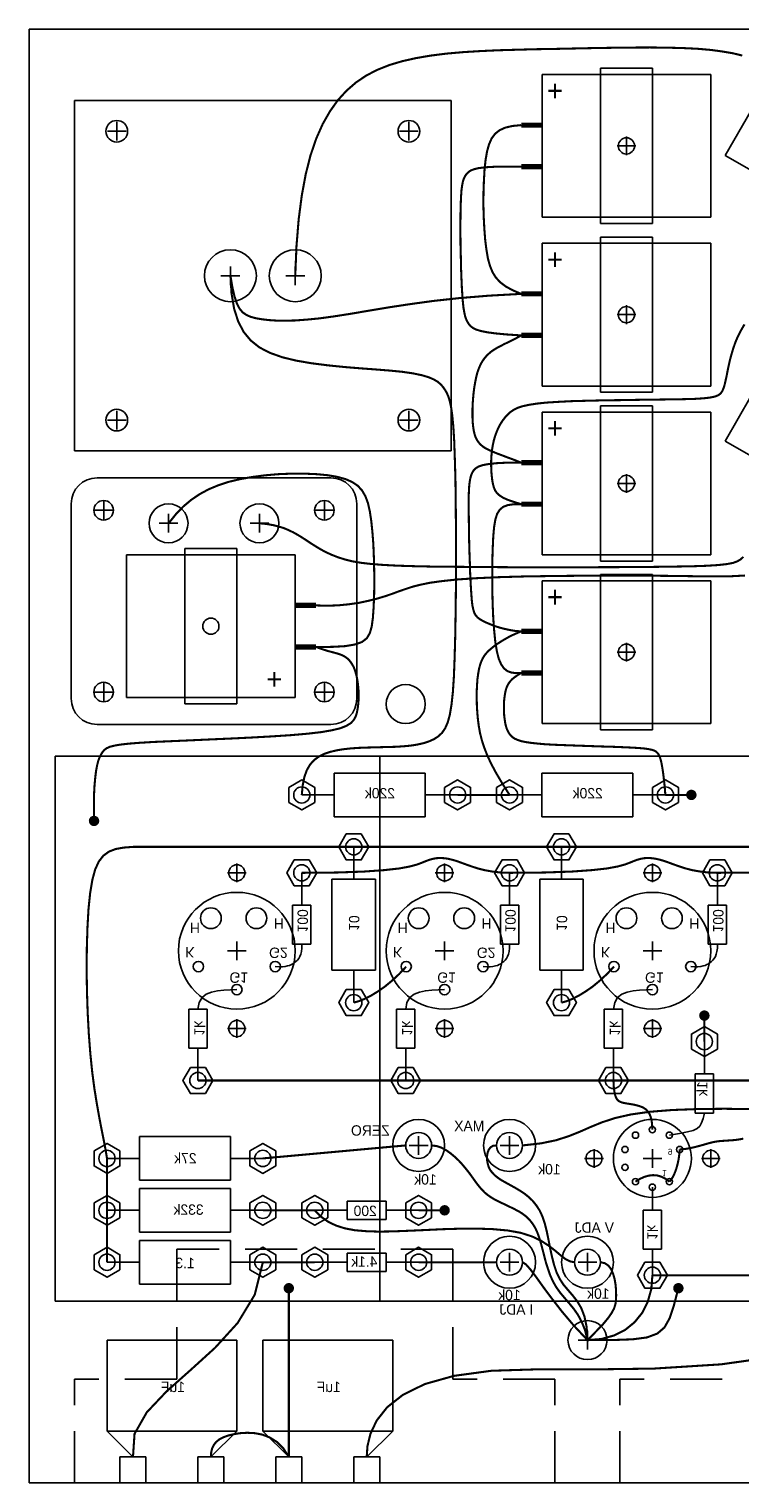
# Model space of a CAD drawing. Header units: inches. Extents: x 0 to 48.2, y 0 to 26.
# Tile 3 of 4: x 31.2 to 38.1, y 12 to 26. Entities that reach past the tile are written whole.
import ezdxf

# ---------------------------------------------------------------- set-up
doc = ezdxf.new("R2010")
doc.units = ezdxf.units.IN
doc.header["$MEASUREMENT"] = 0
doc.linetypes.add('DASHED', pattern=[0.75, 0.5, -0.25])
for name, color, linetype in [('Chassis', 6, 'Continuous'), ('inside', 1, 'Continuous'), ('parts', 3, 'Continuous'), ('WIRE', 253, 'Continuous')]:
    doc.layers.add(name, color=color, linetype=linetype)

# ---------------------------------------------------------------- blocks, each defined once
blk = doc.blocks.new('pot_small')
at = {"layer": 'Chassis'}
blk.add_circle((0, 0), 0.125, dxfattribs=at)
at = {"layer": 'inside'}
for radius in [0.25, 0.125]:
    blk.add_circle((0, 0), radius, dxfattribs=at)
blk = doc.blocks.new('elcap')
at = {"layer": 'Chassis'}
blk.add_circle((0, 0), 0.078, dxfattribs=at)
at = {"layer": 'inside'}
for p, q in [((-0.25, 0.7475), (-0.25, -0.7475)), ((0.25, 0.7475), (-0.25, 0.7475)), ((0.25, 0.7475), (0.25, -0.7475)), ((0.8125, 0.6875), (-0.8125, 0.6875)), ((-0.8125, 0.6875), (-0.8125, -0.6875)), ((0.8125, -0.6875), (0.8125, 0.6875)), ((-0.8125, -0.6875), (0.8125, -0.6875)), ((-0.25, -0.7475), (0.25, -0.7475))]:
    blk.add_line(p, q, dxfattribs=at)
at = {"layer": 'inside', "const_width": 0.05}
for points in [[(-0.8125, 0.2), (-1.0125, 0.2)], [(-0.8125, -0.2), (-1.0125, -0.2)]]:
    blk.add_lwpolyline(points, dxfattribs=at)
at = {"layer": 'inside'}
blk.add_circle((0, 0), 0.078, dxfattribs=at)
blk = doc.blocks.new('motorcap')
at = {"layer": 'Chassis'}
for centre, radius in [((0, 1.25), 0.078), ((0, 0.438), 0.438), ((0, -0.438), 0.438), ((-1.083, -0.625), 0.078), ((1.083, -0.625), 0.078)]:
    blk.add_circle(centre, radius, dxfattribs=at)
at = {"layer": 'parts'}
for p, q in [((-0.25, 0.968), (-0.25, 1.5)), ((0.25, 1.5), (-0.25, 1.5)), ((0.25, 0.968), (0.25, 1.5)), ((-0.964, -0.268), (-1.424, -0.533)), ((0.964, -0.268), (1.424, -0.533)), ((-1.424, -0.533), (-1.174, -0.967)), ((1.424, -0.533), (1.174, -0.967)), ((-0.714, -0.701), (-1.174, -0.967)), ((0.714, -0.701), (1.174, -0.967))]:
    blk.add_line(p, q, dxfattribs=at)
for centre, radius in [((0, 1.25), 0.078), ((0, 0), 1), ((0, 0), 0.93), ((-1.083, -0.625), 0.078), ((1.083, -0.625), 0.078)]:
    blk.add_circle(centre, radius, dxfattribs=at)
blk = doc.blocks.new('choke')
at = {"layer": 'Chassis'}
for centre, radius in [((-1.40625, 1.390625), 0.1045), ((1.40625, 1.390625), 0.1045), ((-0.3125, 0), 0.25), ((0.3125, 0), 0.25), ((-1.40625, -1.390625), 0.1045), ((1.40625, -1.390625), 0.1045)]:
    blk.add_circle(centre, radius, dxfattribs=at)
at = {"layer": 'parts'}
for p, q in [((1.8125, 1.6875), (-1.8125, 1.6875)), ((-1.8125, 1.6875), (-1.8125, -1.6875)), ((1.8125, -1.6875), (1.8125, 1.6875)), ((-1.8125, -1.6875), (1.8125, -1.6875))]:
    blk.add_line(p, q, dxfattribs=at)
for centre, radius in [((-1.40625, 1.390625), 0.1045), ((1.40625, 1.390625), 0.1045), ((-0.3125, 0), 0.25), ((0.3125, 0), 0.25), ((-1.40625, -1.390625), 0.1045), ((1.40625, -1.390625), 0.1045)]:
    blk.add_circle(centre, radius, dxfattribs=at)
blk = doc.blocks.new('r05')
at = {"layer": 'inside'}
for p, q in [((0, 0.5), (0, 0.188)), ((-0.088, -0.188), (-0.088, 0.188)), ((-0.088, 0.188), (0, 0.188)), ((0, 0.188), (0.088, 0.188)), ((0.088, 0.188), (0.088, -0.188)), ((0.088, -0.188), (-0.088, -0.188)), ((0, -0.188), (0, -0.5))]:
    blk.add_line(p, q, dxfattribs=at)
for points in [[(-0.072, 0.625), (-0.144, 0.5), (-0.072, 0.375), (0.072, 0.375), (0.144, 0.5), (0.072, 0.625)], [(-0.072, -0.375), (-0.144, -0.5), (-0.072, -0.625), (0.072, -0.625), (0.144, -0.5), (0.072, -0.375)]]:
    blk.add_lwpolyline(points, close=True, dxfattribs=at)
for centre in [(0, 0.5), (0, -0.5)]:
    blk.add_circle(centre, 0.078, dxfattribs=at)
blk = doc.blocks.new('r5')
at = {"layer": 'inside'}
for p, q in [((0, 0.75), (0, 0.438)), ((-0.21, -0.438), (-0.21, 0.438)), ((-0.21, 0.438), (0, 0.438)), ((0, 0.438), (0.21, 0.438)), ((0.21, 0.438), (0.21, -0.438)), ((0.21, -0.438), (-0.21, -0.438)), ((0, -0.438), (0, -0.75))]:
    blk.add_line(p, q, dxfattribs=at)
for points in [[(-0.072, 0.875), (-0.144, 0.75), (-0.072, 0.625), (0.072, 0.625), (0.144, 0.75), (0.072, 0.875)], [(-0.072, -0.625), (-0.144, -0.75), (-0.072, -0.875), (0.072, -0.875), (0.144, -0.75), (0.072, -0.625)]]:
    blk.add_lwpolyline(points, close=True, dxfattribs=at)
for centre in [(0, 0.75), (0, -0.75)]:
    blk.add_circle(centre, 0.078, dxfattribs=at)
blk = doc.blocks.new('choke2')
at = {"layer": 'Chassis'}
for centre, radius in [((-1.0625, 0.875), 0.094), ((1.0625, 0.875), 0.094), ((-0.4375, -0.75), 0.1875), ((0.4375, -0.75), 0.1875), ((-1.0625, -0.875), 0.094), ((1.0625, -0.875), 0.094)]:
    blk.add_circle(centre, radius, dxfattribs=at)
at = {"layer": 'parts'}
for p, q in [((-1.125, 1.1875), (1.125, 1.1875)), ((-1.375, 0.9375), (-1.375, -0.9375)), ((1.375, 0.9375), (1.375, -0.9375)), ((-1.125, -1.1875), (1.125, -1.1875))]:
    blk.add_line(p, q, dxfattribs=at)
for centre, radius in [((-1.0625, 0.875), 0.094), ((1.0625, 0.875), 0.094), ((-0.4375, -0.75), 0.1875), ((0.4375, -0.75), 0.1875), ((-1.0625, -0.875), 0.094), ((1.0625, -0.875), 0.094)]:
    blk.add_circle(centre, radius, dxfattribs=at)
for centre, start, end in [((-1.125, 0.9375), 90, 180), ((1.125, 0.9375), 0, 90), ((-1.125, -0.9375), 180, 270), ((1.125, -0.9375), 270, 0)]:
    blk.add_arc(centre, 0.25, start, end, dxfattribs=at)
blk = doc.blocks.new('noval')
at = {"layer": 'Chassis'}
for centre, radius in [((0, 0), 0.375), ((-0.562, 0), 0.078), ((0.562, 0), 0.078)]:
    blk.add_circle(centre, radius, dxfattribs=at)
at = {"layer": 'parts'}
for centre, radius in [((0, 0), 0.375), ((0, 0.277), 0.03), ((-0.163, 0.224), 0.03), ((0.163, 0.224), 0.03), ((-0.562, 0), 0.078), ((-0.263, 0.086), 0.03), ((0.562, 0), 0.078), ((-0.263, -0.086), 0.03), ((0.263, -0.086), 0.03), ((-0.163, -0.224), 0.03), ((0, -0.277), 0.03), ((0.163, -0.224), 0.03)]:
    blk.add_circle(centre, radius, dxfattribs=at)
for s, p in [('1', (0.094, 0.113)), ('9', (0.149, -0.093))]:
    blk.add_text(s, height=0.06, dxfattribs=at).set_placement(p)

msp = doc.modelspace()

# ---------------------------------------------------------------- linework, layer by layer
at = {"layer": 'Chassis'}
for p, q in [((31.25, 12), (31.25, 26)), ((48.25, 26), (31.25, 26)), ((32.094, 24.926), (32.094, 25.106)), ((34.906, 24.926), (34.906, 25.106)), ((32.184, 25.016), (32.004, 25.016)), ((34.996, 25.016), (34.816, 25.016)), ((37, 24.785), (37, 24.965)), ((37.09, 24.875), (36.91, 24.875)), ((33.188, 23.535), (33.188, 23.715)), ((33.812, 23.535), (33.812, 23.715)), ((33.278, 23.625), (33.097, 23.625)), ((33.903, 23.625), (33.722, 23.625)), ((37.09, 23.25), (36.91, 23.25)), ((37, 23.16), (37, 23.34)), ((32.094, 22.144), (32.094, 22.324)), ((34.906, 22.144), (34.906, 22.324)), ((32.184, 22.234), (32.004, 22.234)), ((34.996, 22.234), (34.816, 22.234)), ((37, 21.535), (37, 21.715)), ((37.09, 21.625), (36.91, 21.625)), ((31.968, 21.276), (31.968, 21.456)), ((34.093, 21.276), (34.093, 21.456)), ((32.058, 21.366), (31.878, 21.366)), ((32.593, 21.151), (32.593, 21.331)), ((33.468, 21.151), (33.468, 21.331)), ((34.183, 21.366), (34.003, 21.366)), ((32.683, 21.241), (32.503, 21.241)), ((33.558, 21.241), (33.378, 21.241)), ((37, 19.91), (37, 20.09)), ((37.09, 20), (36.91, 20)), ((32.058, 19.616), (31.878, 19.616)), ((31.968, 19.526), (31.968, 19.706)), ((34.183, 19.616), (34.003, 19.616)), ((34.093, 19.526), (34.093, 19.706)), ((33.25, 17.785), (33.25, 17.965)), ((35.25, 17.785), (35.25, 17.965)), ((37.25, 17.785), (37.25, 17.965)), ((33.34, 17.875), (33.16, 17.875)), ((35.34, 17.875), (35.16, 17.875)), ((37.34, 17.875), (37.16, 17.875)), ((33.34, 17.125), (33.16, 17.125)), ((33.25, 17.035), (33.25, 17.215)), ((35.34, 17.125), (35.16, 17.125)), ((35.25, 17.035), (35.25, 17.215)), ((37.34, 17.125), (37.16, 17.125)), ((37.25, 17.035), (37.25, 17.215)), ((33.25, 16.285), (33.25, 16.465)), ((35.25, 16.285), (35.25, 16.465)), ((37.25, 16.285), (37.25, 16.465)), ((33.34, 16.375), (33.16, 16.375)), ((35.34, 16.375), (35.16, 16.375)), ((37.34, 16.375), (37.16, 16.375)), ((35, 15.16), (35, 15.34)), ((35.875, 15.16), (35.875, 15.34)), ((35.09, 15.25), (34.91, 15.25)), ((35.965, 15.25), (35.785, 15.25)), ((36.778, 15.125), (36.597, 15.125)), ((36.688, 15.035), (36.688, 15.215)), ((37.16, 15.125), (37.34, 15.125)), ((37.25, 15.215), (37.25, 15.035)), ((37.903, 15.125), (37.722, 15.125)), ((37.812, 15.035), (37.812, 15.215)), ((35.875, 14.035), (35.875, 14.215)), ((36.625, 14.035), (36.625, 14.215)), ((35.965, 14.125), (35.785, 14.125)), ((36.715, 14.125), (36.535, 14.125)), ((36.625, 13.285), (36.625, 13.465)), ((36.715, 13.375), (36.535, 13.375)), ((48.25, 12), (31.25, 12))]:
    msp.add_line(p, q, dxfattribs=at)
at = {"layer": 'Chassis', "linetype": 'DASHED'}
for p, q in [((32.671, 13), (32.671, 14.25)), ((35.329, 14.25), (32.671, 14.25)), ((35.329, 13), (35.329, 14.25)), ((31.688, 12), (31.688, 13)), ((32.671, 13), (31.688, 13)), ((36.312, 13), (35.329, 13)), ((36.312, 12), (36.312, 13)), ((36.938, 12), (36.938, 13)), ((37.921, 13), (36.938, 13))]:
    msp.add_line(p, q, dxfattribs=at)
at = {"layer": 'Chassis'}
for centre, radius in [((34.875, 19.5), 0.188), ((33.25, 17.875), 0.078), ((35.25, 17.875), 0.078), ((37.25, 17.875), 0.078), ((33.25, 17.125), 0.562), ((35.25, 17.125), 0.562), ((37.25, 17.125), 0.562), ((33.25, 16.375), 0.078), ((35.25, 16.375), 0.078), ((37.25, 16.375), 0.078), ((36.625, 13.375), 0.188)]:
    msp.add_circle(centre, radius, dxfattribs=at)
at = {"layer": 'inside'}
for p, q in [((31.5, 19), (31.5, 13.75)), ((43.125, 19), (31.5, 19)), ((34.625, 13.75), (34.625, 19)), ((33.875, 17.562), (33.875, 17.875)), ((35.875, 17.562), (35.875, 17.875)), ((37.875, 17.562), (37.875, 17.875)), ((33.787, 17.562), (33.963, 17.562)), ((33.787, 17.188), (33.787, 17.562)), ((33.963, 17.562), (33.963, 17.188)), ((35.787, 17.562), (35.963, 17.562)), ((35.787, 17.188), (35.787, 17.562)), ((35.963, 17.562), (35.963, 17.188)), ((37.787, 17.562), (37.963, 17.562)), ((37.787, 17.188), (37.787, 17.562)), ((37.963, 17.562), (37.963, 17.188)), ((33.875, 17.188), (33.787, 17.188)), ((33.963, 17.188), (33.875, 17.188)), ((35.875, 17.188), (35.787, 17.188)), ((35.963, 17.188), (35.875, 17.188)), ((37.875, 17.188), (37.787, 17.188)), ((37.963, 17.188), (37.875, 17.188)), ((32.787, 16.188), (32.787, 16.562)), ((32.787, 16.562), (32.875, 16.562)), ((32.875, 16.562), (32.963, 16.562)), ((32.963, 16.562), (32.963, 16.188)), ((34.787, 16.188), (34.787, 16.562)), ((34.787, 16.562), (34.875, 16.562)), ((34.787, 16.562), (34.875, 16.562)), ((34.875, 16.562), (34.963, 16.562)), ((34.963, 16.562), (34.963, 16.188)), ((36.787, 16.188), (36.787, 16.562)), ((36.787, 16.562), (36.875, 16.562)), ((36.787, 16.562), (36.875, 16.562)), ((36.875, 16.562), (36.963, 16.562)), ((36.963, 16.562), (36.963, 16.188)), ((37.75, 15.938), (37.75, 16.25)), ((32.963, 16.188), (32.787, 16.188)), ((32.875, 16.188), (32.875, 15.875)), ((34.963, 16.188), (34.787, 16.188)), ((34.875, 16.188), (34.875, 15.875)), ((36.963, 16.188), (36.787, 16.188)), ((36.875, 16.188), (36.875, 15.875)), ((37.662, 15.562), (37.662, 15.938)), ((37.662, 15.938), (37.838, 15.938)), ((37.838, 15.938), (37.838, 15.562)), ((37.75, 15.562), (37.662, 15.562)), ((37.838, 15.562), (37.75, 15.562)), ((37.162, 14.25), (37.162, 14.625)), ((37.162, 14.625), (37.25, 14.625)), ((37.25, 14.625), (37.338, 14.625)), ((37.338, 14.625), (37.338, 14.25)), ((37.338, 14.25), (37.162, 14.25)), ((37.25, 14.25), (37.25, 14)), ((31.5, 13.75), (43.5, 13.75)), ((32, 12.5), (32, 13.375)), ((32, 13.375), (33.25, 13.375)), ((33.25, 13.375), (33.25, 12.5)), ((33.5, 13.375), (34.75, 13.375)), ((33.5, 12.5), (33.5, 13.375)), ((34.75, 13.375), (34.75, 12.5)), ((33.25, 12.5), (32, 12.5)), ((32.25, 12.25), (32, 12.5)), ((33, 12.25), (33.25, 12.5)), ((34.75, 12.5), (33.5, 12.5)), ((33.75, 12.25), (33.5, 12.5)), ((34.5, 12.25), (34.75, 12.5)), ((32.125, 12.25), (32.375, 12.25)), ((32.125, 12), (32.125, 12.25)), ((32.375, 12.25), (32.375, 12)), ((32.875, 12), (32.875, 12.25)), ((32.875, 12.25), (33.125, 12.25)), ((33.125, 12.25), (33.125, 12)), ((33.625, 12), (33.625, 12.25)), ((33.625, 12.25), (33.875, 12.25)), ((33.875, 12.25), (33.875, 12)), ((34.375, 12.25), (34.625, 12.25)), ((34.375, 12), (34.375, 12.25)), ((34.625, 12.25), (34.625, 12))]:
    msp.add_line(p, q, dxfattribs=at)
for points in [[(33.947, 18), (34.019, 17.875), (33.947, 17.75), (33.803, 17.75), (33.731, 17.875), (33.803, 18)], [(35.947, 18), (36.019, 17.875), (35.947, 17.75), (35.803, 17.75), (35.731, 17.875), (35.803, 18)], [(37.947, 18), (38.019, 17.875), (37.947, 17.75), (37.803, 17.75), (37.731, 17.875), (37.803, 18)], [(37.625, 16.178), (37.75, 16.106), (37.875, 16.178), (37.875, 16.322), (37.75, 16.394), (37.625, 16.322)], [(32.803, 16), (32.731, 15.875), (32.803, 15.75), (32.947, 15.75), (33.019, 15.875), (32.947, 16)], [(34.803, 16), (34.731, 15.875), (34.803, 15.75), (34.947, 15.75), (35.019, 15.875), (34.947, 16)], [(36.803, 16), (36.731, 15.875), (36.803, 15.75), (36.947, 15.75), (37.019, 15.875), (36.947, 16)], [(37.178, 14.125), (37.106, 14), (37.178, 13.875), (37.322, 13.875), (37.394, 14), (37.322, 14.125)]]:
    msp.add_lwpolyline(points, close=True, dxfattribs=at)
for points in [[(33.875, 17.188), (33.875, 17.15), (33.871, 17.119), (33.865, 17.092), (33.856, 17.07), (33.845, 17.051), (33.833, 17.035), (33.819, 17.022), (33.805, 17.011), (33.79, 17), (33.775, 16.991), (33.758, 16.984), (33.738, 16.978), (33.715, 16.974), (33.688, 16.971), (33.656, 16.971), (33.62, 16.972)], [(35.875, 17.188), (35.875, 17.15), (35.871, 17.119), (35.865, 17.092), (35.856, 17.07), (35.845, 17.051), (35.833, 17.035), (35.819, 17.022), (35.805, 17.011), (35.79, 17), (35.775, 16.991), (35.758, 16.984), (35.738, 16.978), (35.715, 16.974), (35.688, 16.971), (35.656, 16.971), (35.62, 16.972)], [(37.875, 17.188), (37.875, 17.15), (37.871, 17.119), (37.865, 17.092), (37.856, 17.07), (37.845, 17.051), (37.833, 17.035), (37.819, 17.022), (37.805, 17.011), (37.79, 17), (37.775, 16.991), (37.758, 16.984), (37.738, 16.978), (37.715, 16.974), (37.688, 16.971), (37.656, 16.971), (37.62, 16.972)], [(32.875, 16.562), (32.887, 16.626), (32.915, 16.673), (32.956, 16.706), (33.007, 16.727), (33.065, 16.739), (33.126, 16.746), (33.189, 16.748), (33.25, 16.75)], [(34.875, 16.562), (34.887, 16.626), (34.915, 16.673), (34.956, 16.706), (35.007, 16.727), (35.065, 16.739), (35.126, 16.746), (35.189, 16.748), (35.25, 16.75)], [(36.875, 16.562), (36.887, 16.626), (36.915, 16.673), (36.956, 16.706), (37.007, 16.727), (37.065, 16.739), (37.126, 16.746), (37.189, 16.748), (37.25, 16.75)], [(37.75, 15.562), (37.737, 15.508), (37.724, 15.467), (37.706, 15.435), (37.68, 15.412), (37.642, 15.395), (37.587, 15.38), (37.512, 15.366), (37.413, 15.349)], [(37.25, 14.625), (37.25, 14.698), (37.25, 14.75), (37.25, 14.785), (37.25, 14.807), (37.251, 14.82), (37.251, 14.829), (37.251, 14.837), (37.25, 14.848)]]:
    msp.add_lwpolyline(points, dxfattribs=at)
for centre in [(33.875, 17.875), (35.875, 17.875), (37.875, 17.875), (37.75, 16.25), (32.875, 15.875), (34.875, 15.875), (36.875, 15.875), (37.25, 14)]:
    msp.add_circle(centre, 0.078, dxfattribs=at)
at = {"layer": 'parts'}
for centre, radius in [((33.25, 17.875), 0.078), ((35.25, 17.875), 0.078), ((37.25, 17.875), 0.078), ((33.25, 17.125), 0.562), ((35.25, 17.125), 0.562), ((37.25, 17.125), 0.562), ((33, 17.438), 0.1), ((33.438, 17.438), 0.1), ((35, 17.438), 0.1), ((35.438, 17.438), 0.1), ((37, 17.438), 0.1), ((37.438, 17.438), 0.1), ((32.88, 16.972), 0.05), ((33.62, 16.972), 0.05), ((34.88, 16.972), 0.05), ((35.62, 16.972), 0.05), ((36.88, 16.972), 0.05), ((37.62, 16.972), 0.05), ((33.25, 16.75), 0.05), ((35.25, 16.75), 0.05), ((37.25, 16.75), 0.05), ((33.25, 16.375), 0.078), ((35.25, 16.375), 0.078), ((37.25, 16.375), 0.078)]:
    msp.add_circle(centre, radius, dxfattribs=at)
at = {"layer": 'WIRE', "color": 1, "const_width": 0.02}
for points in [[(38.115, 25.745), (38.025, 25.767), (37.925, 25.784), (37.814, 25.799), (37.688, 25.81), (37.547, 25.817), (37.392, 25.821), (37.226, 25.823), (37.051, 25.822), (36.87, 25.82), (36.684, 25.817), (36.496, 25.813), (36.309, 25.809), (36.124, 25.806), (35.943, 25.801), (35.766, 25.796), (35.594, 25.788), (35.429, 25.778), (35.27, 25.764), (35.119, 25.745), (34.977, 25.721), (34.843, 25.691), (34.719, 25.654), (34.603, 25.608), (34.496, 25.553), (34.397, 25.486), (34.306, 25.407), (34.222, 25.315), (34.146, 25.208), (34.076, 25.085), (34.014, 24.945), (33.959, 24.784), (33.913, 24.603), (33.875, 24.398), (33.845, 24.168), (33.824, 23.911), (33.812, 23.625)], [(35.987, 23.45), (35.907, 23.484), (35.841, 23.52), (35.787, 23.56), (35.744, 23.606), (35.711, 23.659), (35.686, 23.721), (35.666, 23.793), (35.652, 23.877), (35.64, 23.974), (35.632, 24.081), (35.626, 24.194), (35.623, 24.31), (35.624, 24.426), (35.628, 24.539), (35.634, 24.644), (35.644, 24.739), (35.658, 24.821), (35.677, 24.889), (35.702, 24.946), (35.735, 24.991), (35.779, 25.026), (35.834, 25.051), (35.903, 25.067), (35.987, 25.075)], [(33.188, 23.625), (33.199, 23.453), (33.224, 23.306), (33.263, 23.184), (33.316, 23.083), (33.384, 23.001), (33.468, 22.934), (33.569, 22.882), (33.687, 22.84), (33.822, 22.807), (33.969, 22.782), (34.125, 22.762), (34.283, 22.746), (34.44, 22.733), (34.59, 22.722), (34.727, 22.711), (34.848, 22.699), (34.948, 22.684), (35.03, 22.667), (35.094, 22.648), (35.144, 22.627), (35.183, 22.604), (35.212, 22.579), (35.235, 22.553), (35.254, 22.525), (35.271, 22.496), (35.286, 22.461), (35.3, 22.415), (35.313, 22.355), (35.324, 22.274), (35.334, 22.169), (35.342, 22.036), (35.348, 21.868), (35.354, 21.664), (35.357, 21.431), (35.359, 21.179), (35.36, 20.915), (35.359, 20.651), (35.356, 20.394), (35.352, 20.154), (35.346, 19.941), (35.339, 19.761), (35.329, 19.613), (35.316, 19.493), (35.3, 19.398), (35.28, 19.324), (35.255, 19.267), (35.225, 19.223), (35.189, 19.189), (35.147, 19.162), (35.098, 19.14), (35.045, 19.123), (34.986, 19.11), (34.924, 19.1), (34.858, 19.094), (34.788, 19.089), (34.716, 19.087), (34.642, 19.085), (34.567, 19.083), (34.492, 19.081), (34.417, 19.078), (34.345, 19.073), (34.274, 19.065), (34.208, 19.054), (34.146, 19.039), (34.089, 19.02), (34.038, 18.994), (33.994, 18.961), (33.955, 18.918), (33.924, 18.865), (33.9, 18.799), (33.884, 18.72), (33.875, 18.625)], [(33.188, 23.625), (33.207, 23.514), (33.227, 23.426), (33.25, 23.359), (33.276, 23.308), (33.306, 23.272), (33.342, 23.247), (33.383, 23.229), (33.431, 23.216), (33.488, 23.206), (33.553, 23.198), (33.628, 23.193), (33.713, 23.192), (33.811, 23.194), (33.921, 23.202), (34.045, 23.214), (34.183, 23.233), (34.337, 23.257), (34.508, 23.286), (34.698, 23.318), (34.908, 23.35), (35.141, 23.382), (35.397, 23.41), (35.679, 23.433), (35.987, 23.45)], [(32.25, 18.125), (32.16, 18.118), (32.083, 18.104), (32.018, 18.079), (31.965, 18.04), (31.921, 17.984), (31.886, 17.907), (31.859, 17.808), (31.838, 17.682), (31.822, 17.528), (31.812, 17.351), (31.806, 17.156), (31.804, 16.95), (31.807, 16.738), (31.814, 16.527), (31.825, 16.322), (31.84, 16.129), (31.858, 15.953), (31.879, 15.795), (31.902, 15.652), (31.925, 15.523), (31.947, 15.407), (31.968, 15.303), (31.986, 15.21), (32, 15.125)], [(40.375, 18.125), (38.25, 18.125), (36.25, 18.125), (34.25, 18.125), (32.25, 18.125)], [(32, 15.125), (32, 14.625)], [(32, 14.625), (32, 14.125)]]:
    msp.add_lwpolyline(points, dxfattribs=at)
at = {"layer": 'WIRE', "const_width": 0.02}
for points in [[(35.987, 24.675), (35.841, 24.676), (35.727, 24.674), (35.64, 24.669), (35.577, 24.661), (35.532, 24.65), (35.501, 24.638), (35.481, 24.624), (35.466, 24.61), (35.454, 24.595), (35.443, 24.577), (35.433, 24.555), (35.425, 24.528), (35.418, 24.492), (35.412, 24.446), (35.408, 24.388), (35.405, 24.317), (35.403, 24.231), (35.402, 24.133), (35.402, 24.027), (35.403, 23.916), (35.406, 23.805), (35.408, 23.697), (35.412, 23.596), (35.416, 23.506), (35.421, 23.429), (35.426, 23.365), (35.432, 23.312), (35.44, 23.268), (35.448, 23.233), (35.458, 23.204), (35.47, 23.18), (35.483, 23.159), (35.499, 23.14), (35.521, 23.123), (35.552, 23.107), (35.597, 23.093), (35.66, 23.08), (35.743, 23.069), (35.851, 23.059), (35.987, 23.05)], [(35.987, 23.05), (35.942, 23.025), (35.899, 23.003), (35.86, 22.984), (35.823, 22.966), (35.79, 22.949), (35.758, 22.932), (35.729, 22.915), (35.702, 22.897), (35.677, 22.876), (35.654, 22.854), (35.633, 22.829), (35.613, 22.801), (35.596, 22.77), (35.58, 22.734), (35.566, 22.695), (35.554, 22.65), (35.544, 22.6), (35.535, 22.547), (35.528, 22.49), (35.523, 22.433), (35.519, 22.376), (35.518, 22.32), (35.518, 22.266), (35.52, 22.217), (35.524, 22.174), (35.53, 22.135), (35.538, 22.1), (35.548, 22.07), (35.561, 22.044), (35.577, 22.02), (35.595, 22), (35.617, 21.981), (35.641, 21.965), (35.671, 21.949), (35.705, 21.934), (35.745, 21.917), (35.793, 21.899), (35.848, 21.878), (35.913, 21.854), (35.987, 21.825)], [(35.987, 21.825), (35.857, 21.825), (35.754, 21.82), (35.676, 21.812), (35.617, 21.801), (35.576, 21.787), (35.548, 21.77), (35.529, 21.75), (35.516, 21.729), (35.506, 21.705), (35.498, 21.678), (35.492, 21.646), (35.487, 21.608), (35.484, 21.562), (35.482, 21.507), (35.482, 21.442), (35.482, 21.364), (35.483, 21.274), (35.484, 21.173), (35.486, 21.067), (35.489, 20.958), (35.493, 20.851), (35.496, 20.748), (35.501, 20.654), (35.506, 20.572), (35.511, 20.505), (35.517, 20.451), (35.526, 20.41), (35.536, 20.377), (35.55, 20.353), (35.568, 20.333), (35.59, 20.317), (35.617, 20.301), (35.65, 20.285), (35.688, 20.269), (35.731, 20.252), (35.777, 20.237), (35.827, 20.224), (35.879, 20.213), (35.933, 20.204), (35.987, 20.2)], [(38.125, 20.917), (38.099, 20.893), (38.068, 20.875), (38.025, 20.859), (37.966, 20.848), (37.885, 20.839), (37.777, 20.832), (37.637, 20.827), (37.461, 20.824), (37.244, 20.821), (36.995, 20.819), (36.722, 20.818), (36.436, 20.817), (36.146, 20.817), (35.861, 20.818), (35.59, 20.82), (35.345, 20.822), (35.131, 20.824), (34.947, 20.828), (34.791, 20.833), (34.658, 20.84), (34.545, 20.849), (34.448, 20.86), (34.365, 20.874), (34.292, 20.892), (34.225, 20.913), (34.164, 20.937), (34.107, 20.963), (34.055, 20.991), (34.007, 21.02), (33.961, 21.049), (33.918, 21.078), (33.876, 21.105), (33.835, 21.13), (33.794, 21.153), (33.751, 21.174), (33.706, 21.193), (33.656, 21.209), (33.6, 21.223), (33.538, 21.234), (33.468, 21.241)], [(35.987, 20.2), (35.948, 20.184), (35.908, 20.166), (35.869, 20.147), (35.832, 20.126), (35.795, 20.104), (35.761, 20.082), (35.729, 20.06), (35.701, 20.037), (35.675, 20.015), (35.653, 19.992), (35.633, 19.967), (35.617, 19.941), (35.603, 19.911), (35.591, 19.877), (35.581, 19.838), (35.573, 19.793), (35.566, 19.742), (35.562, 19.685), (35.559, 19.624), (35.559, 19.559), (35.56, 19.492), (35.564, 19.424), (35.57, 19.355), (35.579, 19.287), (35.591, 19.22), (35.608, 19.153), (35.63, 19.084), (35.659, 19.01), (35.696, 18.929), (35.744, 18.839), (35.803, 18.739), (35.875, 18.625)], [(35.875, 18.625), (35.375, 18.625)], [(34.88, 16.972), (34.812, 16.9), (34.743, 16.836), (34.674, 16.779), (34.606, 16.732), (34.541, 16.692), (34.48, 16.661), (34.424, 16.639), (34.375, 16.625)], [(36.88, 16.972), (36.812, 16.9), (36.743, 16.836), (36.674, 16.779), (36.606, 16.732), (36.541, 16.692), (36.48, 16.661), (36.424, 16.639), (36.375, 16.625)], [(34.875, 15.875), (32.875, 15.875)], [(36.875, 15.875), (34.875, 15.875)], [(38.875, 15.875), (36.875, 15.875)], [(37.25, 15.402), (37.247, 15.451), (37.242, 15.492), (37.233, 15.526), (37.222, 15.554), (37.207, 15.576), (37.191, 15.594), (37.172, 15.608), (37.151, 15.619), (37.127, 15.628), (37.103, 15.635), (37.078, 15.641), (37.052, 15.646), (37.027, 15.65), (37.002, 15.654), (36.979, 15.658), (36.958, 15.663), (36.94, 15.67), (36.924, 15.679), (36.91, 15.693), (36.899, 15.712), (36.89, 15.738), (36.883, 15.773), (36.878, 15.818), (36.875, 15.875)], [(33.5, 15.125), (34.875, 15.25)], [(35.125, 15.25), (35.172, 15.244), (35.218, 15.229), (35.263, 15.205), (35.307, 15.174), (35.349, 15.139), (35.389, 15.101), (35.425, 15.061), (35.458, 15.021), (35.488, 14.983), (35.514, 14.947), (35.539, 14.912), (35.562, 14.88), (35.586, 14.85), (35.611, 14.822), (35.637, 14.795), (35.667, 14.771), (35.7, 14.748), (35.736, 14.727), (35.774, 14.708), (35.814, 14.689), (35.854, 14.67), (35.893, 14.651), (35.931, 14.632), (35.967, 14.613), (36, 14.592), (36.03, 14.569), (36.057, 14.544), (36.082, 14.516), (36.105, 14.484), (36.126, 14.448), (36.144, 14.407), (36.161, 14.36), (36.177, 14.307), (36.192, 14.25), (36.208, 14.189), (36.224, 14.126), (36.244, 14.063), (36.266, 14), (36.293, 13.94), (36.325, 13.884), (36.362, 13.832), (36.404, 13.782), (36.447, 13.732), (36.491, 13.679), (36.533, 13.619), (36.57, 13.55), (36.602, 13.47), (36.625, 13.375)], [(33.5, 14.625), (34, 14.625)], [(34, 14.625), (34.061, 14.563), (34.129, 14.515), (34.205, 14.478), (34.291, 14.451), (34.387, 14.433), (34.495, 14.424), (34.615, 14.42), (34.75, 14.422), (34.9, 14.428), (35.059, 14.435), (35.225, 14.443), (35.393, 14.448), (35.557, 14.449), (35.713, 14.444), (35.857, 14.431), (35.984, 14.408), (36.09, 14.374), (36.178, 14.332), (36.251, 14.285), (36.312, 14.238), (36.364, 14.194), (36.41, 14.158), (36.455, 14.134), (36.5, 14.125)], [(33.5, 14.125), (33.422, 13.812), (33.258, 13.541), (33.041, 13.302), (32.802, 13.085), (32.573, 12.881), (32.383, 12.68), (32.265, 12.473), (32.25, 12.25)], [(33.5, 14.125), (34, 14.125)], [(35, 14.125), (35.75, 14.125)], [(36, 14.125), (36.034, 14.103), (36.077, 14.054), (36.132, 13.981), (36.199, 13.887), (36.281, 13.777), (36.378, 13.652), (36.492, 13.517), (36.625, 13.375)], [(36.75, 14.125), (36.792, 14.116), (36.826, 14.093), (36.853, 14.057), (36.872, 14.013), (36.886, 13.963), (36.895, 13.91), (36.9, 13.857), (36.901, 13.807), (36.9, 13.762), (36.894, 13.721), (36.881, 13.68), (36.858, 13.637), (36.824, 13.588), (36.775, 13.529), (36.709, 13.46), (36.625, 13.375)], [(37.25, 14), (37.239, 13.865), (37.205, 13.744), (37.151, 13.637), (37.078, 13.547), (36.988, 13.474), (36.881, 13.42), (36.76, 13.386), (36.625, 13.375)], [(38.375, 14), (37.25, 14)]]:
    msp.add_lwpolyline(points, dxfattribs=at)
at = {"layer": 'WIRE', "color": 7, "const_width": 0.02}
for points in [[(38.136, 23.156), (38.102, 23.097), (38.072, 23.039), (38.048, 22.982), (38.028, 22.924), (38.011, 22.868), (37.996, 22.812), (37.984, 22.758), (37.973, 22.706), (37.964, 22.658), (37.954, 22.614), (37.945, 22.574), (37.934, 22.54), (37.922, 22.513), (37.906, 22.49), (37.882, 22.473), (37.848, 22.46), (37.801, 22.451), (37.738, 22.444), (37.656, 22.439), (37.552, 22.436), (37.424, 22.434), (37.278, 22.432), (37.119, 22.43), (36.952, 22.427), (36.785, 22.425), (36.623, 22.421), (36.472, 22.417), (36.338, 22.41), (36.226, 22.403), (36.133, 22.393), (36.059, 22.381), (35.999, 22.368), (35.952, 22.352), (35.914, 22.333), (35.883, 22.312), (35.857, 22.288), (35.832, 22.261), (35.809, 22.231), (35.788, 22.199), (35.769, 22.164), (35.752, 22.125), (35.737, 22.085), (35.724, 22.041), (35.714, 21.995), (35.706, 21.947), (35.701, 21.897), (35.698, 21.846), (35.698, 21.796), (35.699, 21.747), (35.703, 21.701), (35.708, 21.658), (35.715, 21.619), (35.724, 21.586), (35.736, 21.557), (35.754, 21.531), (35.779, 21.509), (35.813, 21.487), (35.858, 21.467), (35.915, 21.447), (35.987, 21.425)], [(32.593, 21.241), (32.662, 21.327), (32.734, 21.402), (32.81, 21.466), (32.891, 21.521), (32.978, 21.568), (33.071, 21.607), (33.172, 21.64), (33.281, 21.666), (33.399, 21.687), (33.523, 21.703), (33.65, 21.714), (33.776, 21.719), (33.899, 21.719), (34.016, 21.714), (34.123, 21.704), (34.217, 21.688), (34.297, 21.666), (34.361, 21.638), (34.414, 21.602), (34.455, 21.557), (34.487, 21.502), (34.512, 21.435), (34.53, 21.355), (34.544, 21.262), (34.555, 21.154), (34.564, 21.036), (34.569, 20.91), (34.572, 20.782), (34.573, 20.656), (34.571, 20.535), (34.566, 20.424), (34.559, 20.327), (34.548, 20.247), (34.53, 20.183), (34.501, 20.134), (34.455, 20.098), (34.387, 20.074), (34.294, 20.058), (34.171, 20.051), (34.013, 20.05)], [(35.987, 21.425), (35.915, 21.424), (35.858, 21.416), (35.813, 21.399), (35.78, 21.371), (35.755, 21.331), (35.738, 21.276), (35.726, 21.204), (35.718, 21.113), (35.713, 21.004), (35.709, 20.879), (35.708, 20.744), (35.709, 20.604), (35.712, 20.464), (35.718, 20.329), (35.727, 20.205), (35.738, 20.096), (35.753, 20.007), (35.771, 19.936), (35.794, 19.883), (35.821, 19.844), (35.853, 19.818), (35.891, 19.804), (35.936, 19.798), (35.987, 19.8)], [(34.013, 20.05), (34.058, 20.033), (34.098, 20.02), (34.134, 20.009), (34.166, 20.001), (34.195, 19.993), (34.221, 19.986), (34.245, 19.978), (34.267, 19.969), (34.289, 19.957), (34.309, 19.943), (34.328, 19.926), (34.345, 19.905), (34.361, 19.881), (34.376, 19.853), (34.388, 19.821), (34.399, 19.784), (34.408, 19.742), (34.415, 19.697), (34.42, 19.649), (34.422, 19.601), (34.422, 19.552), (34.419, 19.504), (34.413, 19.458), (34.405, 19.416), (34.393, 19.379), (34.374, 19.345), (34.346, 19.316), (34.304, 19.29), (34.245, 19.267), (34.166, 19.248), (34.063, 19.23), (33.933, 19.215), (33.774, 19.201), (33.591, 19.189), (33.393, 19.178), (33.188, 19.168), (32.982, 19.159), (32.785, 19.15), (32.602, 19.142), (32.443, 19.135), (32.313, 19.127), (32.21, 19.119), (32.131, 19.11), (32.072, 19.1), (32.028, 19.089), (31.997, 19.075), (31.975, 19.059), (31.958, 19.039), (31.943, 19.016), (31.929, 18.988), (31.916, 18.954), (31.905, 18.911), (31.895, 18.858), (31.887, 18.794), (31.88, 18.717), (31.875, 18.625)], [(35.987, 19.8), (35.953, 19.779), (35.924, 19.759), (35.901, 19.74), (35.881, 19.719), (35.866, 19.699), (35.854, 19.677), (35.844, 19.653), (35.837, 19.628), (35.831, 19.6), (35.827, 19.57), (35.823, 19.539), (35.821, 19.508), (35.821, 19.475), (35.821, 19.443), (35.822, 19.411), (35.824, 19.381), (35.828, 19.352), (35.832, 19.325), (35.837, 19.299), (35.844, 19.275), (35.852, 19.252), (35.862, 19.232), (35.874, 19.213), (35.888, 19.196), (35.904, 19.181), (35.925, 19.167), (35.951, 19.155), (35.984, 19.144), (36.025, 19.135), (36.078, 19.127), (36.142, 19.12), (36.22, 19.113), (36.312, 19.108), (36.416, 19.104), (36.526, 19.1), (36.64, 19.096), (36.753, 19.092), (36.862, 19.089), (36.961, 19.085), (37.047, 19.081), (37.117, 19.077), (37.173, 19.072), (37.215, 19.066), (37.247, 19.059), (37.27, 19.051), (37.287, 19.041), (37.298, 19.03), (37.308, 19.017), (37.316, 19.002), (37.324, 18.983), (37.332, 18.956), (37.34, 18.919), (37.348, 18.871), (37.357, 18.807), (37.366, 18.726), (37.375, 18.625)], [(31.875, 18.625), (31.875, 18.375)], [(37.375, 18.625), (37.625, 18.625)], [(37.75, 16.25), (37.75, 16.5)], [(35, 14.625), (35.25, 14.625)], [(33.75, 13.875), (33.75, 12.25)], [(36.625, 13.375), (36.873, 13.376), (37.061, 13.383), (37.198, 13.401), (37.297, 13.438), (37.366, 13.497), (37.416, 13.586), (37.457, 13.71), (37.5, 13.875)], [(33.75, 12.25), (33.698, 12.332), (33.636, 12.394), (33.568, 12.437), (33.496, 12.465), (33.423, 12.479), (33.35, 12.483), (33.281, 12.479), (33.219, 12.469), (33.164, 12.456), (33.119, 12.439), (33.081, 12.419), (33.051, 12.395), (33.028, 12.366), (33.012, 12.333), (33.003, 12.294), (33, 12.25)]]:
    msp.add_lwpolyline(points, dxfattribs=at)
at = {"layer": 'WIRE', "color": 125, "const_width": 0.02}
for points in [[(38.141, 20.738), (37.972, 20.729), (37.794, 20.729), (37.596, 20.732), (37.366, 20.735), (37.11, 20.737), (36.838, 20.737), (36.558, 20.736), (36.28, 20.733), (36.014, 20.729), (35.769, 20.722), (35.554, 20.712), (35.375, 20.7), (35.231, 20.685), (35.114, 20.669), (35.02, 20.65), (34.941, 20.63), (34.874, 20.608), (34.81, 20.586), (34.746, 20.562), (34.675, 20.538), (34.598, 20.515), (34.514, 20.494), (34.425, 20.475), (34.329, 20.461), (34.228, 20.451), (34.123, 20.447), (34.013, 20.45)], [(36, 15.25), (36.178, 15.27), (36.323, 15.3), (36.444, 15.339), (36.552, 15.382), (36.656, 15.428), (36.766, 15.473), (36.892, 15.514), (37.042, 15.548), (37.226, 15.574), (37.44, 15.591), (37.681, 15.6), (37.945, 15.603), (38.228, 15.599)], [(36.625, 13.375), (36.617, 13.501), (36.596, 13.603), (36.565, 13.684), (36.526, 13.75), (36.482, 13.806), (36.438, 13.857), (36.395, 13.908), (36.358, 13.964), (36.327, 14.029), (36.303, 14.101), (36.283, 14.179), (36.266, 14.259), (36.25, 14.34), (36.234, 14.419), (36.215, 14.494), (36.193, 14.562), (36.166, 14.621), (36.133, 14.672), (36.098, 14.716), (36.059, 14.753), (36.019, 14.785), (35.977, 14.813), (35.936, 14.838), (35.896, 14.86), (35.858, 14.881), (35.822, 14.901), (35.789, 14.92), (35.759, 14.941), (35.732, 14.963), (35.709, 14.987), (35.689, 15.013), (35.674, 15.043), (35.664, 15.077), (35.658, 15.113), (35.658, 15.148), (35.664, 15.181), (35.675, 15.21), (35.693, 15.233), (35.718, 15.247), (35.75, 15.25)]]:
    msp.add_lwpolyline(points, dxfattribs=at)
at = {"layer": 'WIRE', "color": 7, "const_width": 0.05}
for points in [[(37.65, 18.625, -1), (37.6, 18.625, -1)], [(31.875, 18.35, -1), (31.875, 18.4, -1)], [(37.75, 16.525, -1), (37.75, 16.475, -1)], [(35.275, 14.625, -1), (35.225, 14.625, -1)], [(33.775, 13.875, -1), (33.725, 13.875, -1)], [(37.475, 13.875, -1), (37.525, 13.875, -1)]]:
    msp.add_lwpolyline(points, format="xyb", close=True, dxfattribs=at)
at = {"layer": 'WIRE', "color": 30, "const_width": 0.02}
for points in [[(35.875, 17.875), (35.786, 17.878), (35.705, 17.888), (35.633, 17.901), (35.567, 17.918), (35.508, 17.937), (35.455, 17.956), (35.406, 17.974), (35.361, 17.99), (35.319, 18.002), (35.28, 18.011), (35.242, 18.016), (35.207, 18.018), (35.172, 18.016), (35.138, 18.01), (35.105, 18.001), (35.07, 17.988), (35.033, 17.973), (34.985, 17.955), (34.915, 17.936), (34.813, 17.917), (34.668, 17.901), (34.471, 17.887), (34.21, 17.878), (33.875, 17.875)], [(37.875, 17.875), (37.786, 17.878), (37.705, 17.888), (37.633, 17.901), (37.567, 17.918), (37.508, 17.937), (37.455, 17.956), (37.406, 17.974), (37.361, 17.99), (37.319, 18.002), (37.28, 18.011), (37.242, 18.016), (37.207, 18.018), (37.172, 18.016), (37.138, 18.01), (37.105, 18.001), (37.07, 17.988), (37.033, 17.973), (36.985, 17.955), (36.915, 17.936), (36.813, 17.917), (36.668, 17.901), (36.471, 17.887), (36.21, 17.878), (35.875, 17.875)], [(38.21, 17.878), (37.875, 17.875)]]:
    msp.add_lwpolyline(points, dxfattribs=at)
at = {"layer": 'WIRE', "color": 44, "const_width": 0.02}
for points in [[(38.125, 15.315), (38.088, 15.308), (38.053, 15.303), (38.02, 15.3), (37.989, 15.298), (37.959, 15.296), (37.929, 15.294), (37.9, 15.292), (37.87, 15.288), (37.839, 15.283), (37.807, 15.275), (37.774, 15.266), (37.738, 15.255), (37.7, 15.245), (37.659, 15.234), (37.614, 15.224), (37.566, 15.216), (37.513, 15.211)], [(37.513, 15.211), (37.509, 15.163), (37.502, 15.115), (37.492, 15.069), (37.48, 15.025), (37.465, 14.985), (37.449, 14.95), (37.431, 14.922), (37.413, 14.901)], [(37.413, 14.901), (37.375, 14.93), (37.336, 14.949), (37.296, 14.961), (37.255, 14.964), (37.214, 14.959), (37.172, 14.947), (37.13, 14.928), (37.087, 14.901)]]:
    msp.add_lwpolyline(points, dxfattribs=at)
at = {"layer": 'WIRE', "color": 2, "const_width": 0.02}
msp.add_lwpolyline([(34.5, 12.25), (34.507, 12.354), (34.536, 12.474), (34.596, 12.601), (34.697, 12.729), (34.848, 12.848), (35.059, 12.952), (35.34, 13.031), (35.7, 13.08), (36.146, 13.094), (36.67, 13.093), (37.263, 13.101), (37.913, 13.142), (38.609, 13.241), (39.342, 13.422), (40.101, 13.708), (40.875, 14.125)], dxfattribs=at)

# ---------------------------------------------------------------- block references
at = {"xscale": -1, "rotation": 90}
for p in [(34.625, 18.625), (36.625, 18.625), (32.75, 15.125), (32.75, 14.625), (32.75, 14.125)]:
    msp.add_blockref('r5', p, dxfattribs=at)
at = {"xscale": -1}
for p in [(34.375, 17.375), (36.375, 17.375)]:
    msp.add_blockref('r5', p, dxfattribs=at)
at = {"layer": 'Chassis', "xscale": -1, "rotation": 180}
for name, p in [('elcap', (37, 24.875)), ('motorcap', (39.375, 24.25)), ('elcap', (37, 23.25)), ('elcap', (37, 21.625)), ('elcap', (37, 20))]:
    msp.add_blockref(name, p, dxfattribs=at)
at = {"layer": 'Chassis', "xscale": -1}
for name, p in [('elcap', (33, 20.25)), ('pot_small', (35, 15.25)), ('pot_small', (35.875, 15.25)), ('pot_small', (35.875, 14.125)), ('pot_small', (36.625, 14.125))]:
    msp.add_blockref(name, p, dxfattribs=at)
at = {"layer": 'inside', "xscale": -1}
for name, p, rotation in [('motorcap', (39.375, 21.5), 180), ('r05', (34.5, 14.625), 90), ('r05', (34.5, 14.125), 90)]:
    msp.add_blockref(name, p, dxfattribs=dict(at, rotation=rotation))
at = {"layer": 'parts', "xscale": -1}
msp.add_blockref('choke', (33.5, 23.625), dxfattribs=at)
at = {"layer": 'parts', "xscale": -1, "rotation": 180}
for name, p in [('choke2', (33.03, 20.491)), ('noval', (37.25, 15.125))]:
    msp.add_blockref(name, p, dxfattribs=at)

# ---------------------------------------------------------------- texts
at = {"layer": 'inside', "text_generation_flag": 2}
for s, height, p in [('+', 0.2, (36.39, 25.308)), ('+', 0.2, (36.39, 23.683)), ('+', 0.2, (36.39, 22.058)), ('+', 0.2, (36.39, 20.433)), ('+', 0.2, (33.689, 19.642)), ('220k', 0.1, (34.772, 18.592)), ('220k', 0.1, (36.772, 18.592)), ('ZERO', 0.1, (34.72, 15.344)), ('MAX', 0.1, (35.632, 15.387)), ('27k', 0.1, (32.862, 15.077)), ('10k', 0.1, (35.173, 14.873)), ('10k', 0.1, (36.366, 14.971)), ('332k', 0.1, (32.93, 14.582)), ('200', 0.1, (34.597, 14.57)), ('V ADJ', 0.1, (36.88, 14.409)), ('1.3', 0.1, (32.844, 14.068)), ('4.1k', 0.1, (34.603, 14.081)), ('10k', 0.1, (35.981, 13.76)), ('10k', 0.1, (36.837, 13.773)), ('I ADJ', 0.1, (36.103, 13.62)), ('1uF', 0.1, (32.75, 12.875)), ('1uF', 0.1, (34.25, 12.875))]:
    msp.add_text(s, height=height, dxfattribs=at).set_placement(p)
for s, rotation, p in [('100', 270, (33.834, 17.301)), ('100', 270, (35.834, 17.301)), ('100', 270, (37.834, 17.301)), ('10', 270, (34.329, 17.317)), ('10', 270, (36.329, 17.317)), ('1k', 270, (32.84, 16.308)), ('1k', 270, (34.84, 16.308)), ('1k', 270, (36.84, 16.308)), ('1k', 90, (37.779, 15.866)), ('1k', 270, (37.2, 14.342))]:
    msp.add_text(s, height=0.1, rotation=rotation, dxfattribs=at).set_placement(p)
at = {"layer": 'parts', "text_generation_flag": 2}
for s, p in [('H', (32.798, 17.394)), ('H', (33.605, 17.438)), ('H', (33.605, 17.438)), ('H', (34.798, 17.394)), ('H', (35.605, 17.438)), ('H', (35.605, 17.438)), ('H', (36.798, 17.394)), ('H', (37.605, 17.438)), ('H', (37.605, 17.438)), ('K', (32.753, 17.16)), ('G2', (33.56, 17.155)), ('K', (34.753, 17.16)), ('G2', (35.56, 17.155)), ('K', (36.753, 17.16)), ('G1', (33.179, 16.916)), ('G1', (35.179, 16.916)), ('G1', (37.179, 16.916))]:
    msp.add_text(s, height=0.1, rotation=180, dxfattribs=at).set_placement(p)

doc.saveas('drawing.dxf')
